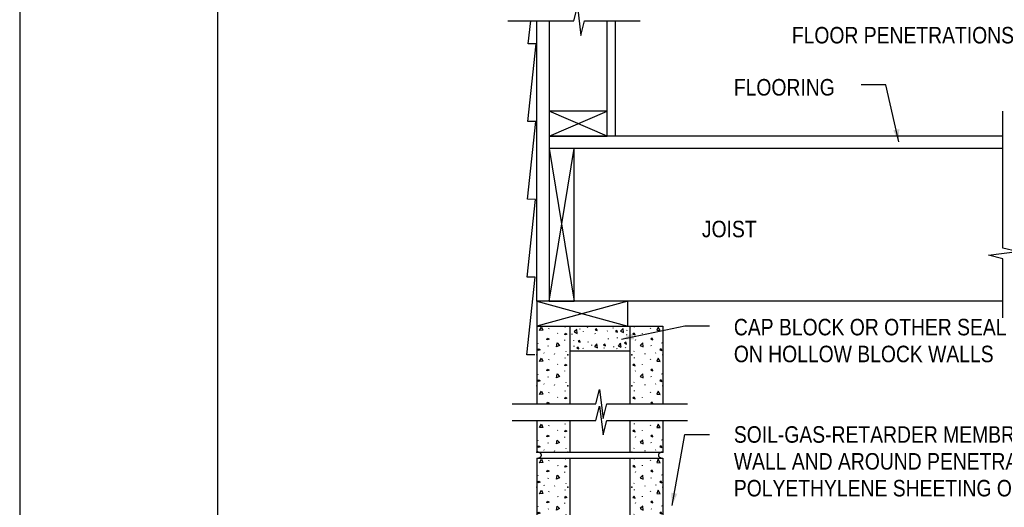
# Model space of a CAD drawing. Extents: x -4.7 to 19.3, y -5.1 to 12.9.
# Tile 2 of 5: x -4.7 to 2.8, y -0.9 to 2.8. Entities that reach past the tile are written whole.
import ezdxf
from ezdxf.enums import TextEntityAlignment as Align

# ---------------------------------------------------------------- set-up
doc = ezdxf.new("R2010")
doc.units = 0
doc.layers.get('0').update_dxf_attribs({"linetype": 'CONTINUOUS'})
for name, color, linetype in [('29', 7, 'CONTINUOUS'), ('32', 7, 'CONTINUOUS'), ('35', 7, 'CONTINUOUS')]:
    doc.layers.add(name, color=color, linetype=linetype)

# ---------------------------------------------------------------- blocks, each defined once
blk = doc.blocks.new('8CMU')
at = {"layer": '32', "linetype": 'CONTINUOUS'}
for p, q in [((0, 0.666667), (0, 0.03125)), ((0, 0.666667), (0.635415, 0.666667)), ((0.060199, 0.653298), (0.06159, 0.656419)), ((0.14241, 0.661276), (0.143801, 0.664401)), ((0.166667, 0.666667), (0.166667, 0.03125)), ((0.468749, 0.666667), (0.468749, 0.03125)), ((0.493007, 0.661276), (0.491616, 0.664401)), ((0.575216, 0.653298), (0.573826, 0.656419)), ((0.635415, 0.666667), (0.635415, 0.03125)), ((0.103563, 0.631099), (0.104949, 0.629017)), ((0.138629, 0.597822), (0.138977, 0.594701)), ((0.496788, 0.597822), (0.496439, 0.594701)), ((0.531853, 0.631099), (0.530466, 0.629017)), ((0.004007, 0.579411), (0.005395, 0.582536)), ((0.05673, 0.565189), (0.058121, 0.568314)), ((0.578685, 0.565189), (0.577294, 0.568314)), ((0.631408, 0.579411), (0.630022, 0.582536)), ((0.035516, 0.531743), (0.036902, 0.529661)), ((0.060199, 0.497048), (0.06159, 0.500169)), ((0.088297, 0.524954), (0.089688, 0.528076)), ((0.14241, 0.505025), (0.143801, 0.50815)), ((0.145039, 0.540572), (0.14643, 0.53849)), ((0.490376, 0.540572), (0.488986, 0.53849)), ((0.493007, 0.505025), (0.491616, 0.50815)), ((0.547118, 0.524954), (0.545728, 0.528076)), ((0.575216, 0.497048), (0.573826, 0.500169)), ((0.5999, 0.531743), (0.598513, 0.529661)), ((0.103563, 0.474849), (0.104949, 0.472767)), ((0.531853, 0.474849), (0.530466, 0.472767)), ((0.004007, 0.423161), (0.005395, 0.426286)), ((0.05673, 0.408939), (0.058121, 0.412064)), ((0.138629, 0.441572), (0.138977, 0.438451)), ((0.496788, 0.441572), (0.496439, 0.438451)), ((0.578685, 0.408939), (0.577294, 0.412064)), ((0.631408, 0.423161), (0.630022, 0.426286)), ((0.035516, 0.375495), (0.036902, 0.373411)), ((0.088297, 0.368706), (0.089688, 0.371827)), ((0.145039, 0.384322), (0.14643, 0.38224)), ((0.490376, 0.384322), (0.488986, 0.38224)), ((0.547118, 0.368706), (0.545728, 0.371827)), ((0.5999, 0.375495), (0.598513, 0.373411)), ((0.060199, 0.330383), (0.06159, 0.333504)), ((0.103563, 0.308182), (0.104949, 0.306102)), ((0.14241, 0.338359), (0.143801, 0.341484)), ((0.493007, 0.338359), (0.491616, 0.341484)), ((0.531853, 0.308182), (0.530466, 0.306102)), ((0.575216, 0.330383), (0.573826, 0.333504)), ((0.004007, 0.256495), (0.005395, 0.25962)), ((0.138629, 0.274906), (0.138977, 0.271785)), ((0.496788, 0.274906), (0.496439, 0.271785)), ((0.631408, 0.256495), (0.630022, 0.25962)), ((0.035516, 0.208828), (0.036902, 0.206745)), ((0.05673, 0.242273), (0.058121, 0.245398)), ((0.088297, 0.202039), (0.089688, 0.20516)), ((0.145039, 0.217656), (0.14643, 0.215573)), ((0.490376, 0.217656), (0.488986, 0.215573)), ((0.547118, 0.202039), (0.545728, 0.20516)), ((0.578685, 0.242273), (0.577294, 0.245398)), ((0.5999, 0.208828), (0.598513, 0.206745)), ((0.060199, 0.163716), (0.06159, 0.166837)), ((0.14241, 0.171693), (0.143801, 0.174818)), ((0.493007, 0.171693), (0.491616, 0.174818)), ((0.575216, 0.163716), (0.573826, 0.166837)), ((0.103563, 0.141516), (0.104949, 0.139435)), ((0.138629, 0.108238), (0.138977, 0.105118)), ((0.496788, 0.108238), (0.496439, 0.105118)), ((0.531853, 0.141516), (0.530466, 0.139435)), ((0.004007, 0.089828), (0.005395, 0.092953)), ((0.05673, 0.075605), (0.058121, 0.07873)), ((0.145039, 0.050988), (0.14643, 0.048906)), ((0.490376, 0.050988), (0.488986, 0.048906)), ((0.578685, 0.075605), (0.577294, 0.07873)), ((0.631408, 0.089828), (0.630022, 0.092953)), ((0, 0.036257), (0.007512, 0.03125)), ((0, 0.03125), (0.635415, 0.03125)), ((0.035516, 0.04216), (0.036902, 0.040078)), ((0.088297, 0.035371), (0.089688, 0.038493)), ((0.547118, 0.035371), (0.545728, 0.038493)), ((0.5999, 0.04216), (0.598513, 0.040078))]:
    blk.add_line(p, q, dxfattribs=at)
for points in [[(0.013371, 0.643935), (0.022738, 0.661622), (0.030022, 0.645323), (0.013719, 0.643935)], [(0.622044, 0.643935), (0.612678, 0.661622), (0.605392, 0.645323), (0.621697, 0.643935)], [(0.049863, 0.597283), (0.054022, 0.605954), (0.06096, 0.600751), (0.049863, 0.597283)], [(0.139984, 0.622079), (0.144145, 0.630751), (0.151082, 0.625548), (0.139984, 0.622079)], [(0.495431, 0.622079), (0.491272, 0.630751), (0.484335, 0.625548), (0.495431, 0.622079)], [(0.585553, 0.597283), (0.581392, 0.605954), (0.574454, 0.600751), (0.585553, 0.597283)], [(0.004699, 0.54299), (0.008863, 0.551661), (0.015801, 0.546458), (0.004699, 0.54299)], [(0.098934, 0.561603), (0.101684, 0.581427), (0.114105, 0.568599), (0.099257, 0.56172)], [(0.536482, 0.561603), (0.533732, 0.581427), (0.52131, 0.568599), (0.536158, 0.56172)], [(0.630716, 0.54299), (0.626553, 0.551661), (0.619616, 0.546458), (0.630716, 0.54299)], [(0.013371, 0.487685), (0.022738, 0.505372), (0.030022, 0.489072), (0.013719, 0.487685)], [(0.622044, 0.487685), (0.612678, 0.505372), (0.605392, 0.489072), (0.621697, 0.487685)], [(0.049863, 0.441033), (0.054022, 0.449704), (0.06096, 0.444501), (0.049863, 0.441033)], [(0.139984, 0.465829), (0.144145, 0.474501), (0.151082, 0.469298), (0.139984, 0.465829)], [(0.495431, 0.465829), (0.491272, 0.474501), (0.484335, 0.469298), (0.495431, 0.465829)], [(0.585553, 0.441033), (0.581392, 0.449704), (0.574454, 0.444501), (0.585553, 0.441033)], [(0.098934, 0.405353), (0.101684, 0.425177), (0.114105, 0.412349), (0.099257, 0.40547)], [(0.536482, 0.405353), (0.533732, 0.425177), (0.52131, 0.412349), (0.536158, 0.40547)], [(0.004699, 0.38674), (0.008863, 0.395411), (0.015801, 0.390208), (0.004699, 0.38674)], [(0.630716, 0.38674), (0.626553, 0.395411), (0.619616, 0.390208), (0.630716, 0.38674)], [(0.013371, 0.32102), (0.022738, 0.338707), (0.030022, 0.322406), (0.013719, 0.32102)], [(0.139984, 0.299164), (0.144145, 0.307836), (0.151082, 0.302633), (0.139984, 0.299164)], [(0.495431, 0.299164), (0.491272, 0.307836), (0.484335, 0.302633), (0.495431, 0.299164)], [(0.622044, 0.32102), (0.612678, 0.338707), (0.605392, 0.322406), (0.621697, 0.32102)], [(0.049863, 0.274367), (0.054022, 0.283039), (0.06096, 0.277836), (0.049863, 0.274367)], [(0.098934, 0.238688), (0.101684, 0.25851), (0.114105, 0.245682), (0.099257, 0.238805)], [(0.536482, 0.238688), (0.533732, 0.25851), (0.52131, 0.245682), (0.536158, 0.238805)], [(0.585553, 0.274367), (0.581392, 0.283039), (0.574454, 0.277836), (0.585553, 0.274367)], [(0.004699, 0.220073), (0.008863, 0.228745), (0.015801, 0.223542), (0.004699, 0.220073)], [(0.630716, 0.220073), (0.626553, 0.228745), (0.619616, 0.223542), (0.630716, 0.220073)], [(0.013371, 0.154353), (0.022738, 0.17204), (0.030022, 0.15574), (0.013719, 0.154353)], [(0.622044, 0.154353), (0.612678, 0.17204), (0.605392, 0.15574), (0.621697, 0.154353)], [(0.049863, 0.107699), (0.054022, 0.116371), (0.06096, 0.111168), (0.049863, 0.107699)], [(0.139984, 0.132497), (0.144145, 0.141169), (0.151082, 0.135966), (0.139984, 0.132497)], [(0.495431, 0.132497), (0.491272, 0.141169), (0.484335, 0.135966), (0.495431, 0.132497)], [(0.585553, 0.107699), (0.581392, 0.116371), (0.574454, 0.111168), (0.585553, 0.107699)], [(0.004699, 0.053406), (0.008863, 0.062078), (0.015801, 0.056875), (0.004699, 0.053406)], [(0.098934, 0.07202), (0.101684, 0.091844), (0.114105, 0.079016), (0.099257, 0.072137)], [(0.536482, 0.07202), (0.533732, 0.091844), (0.52131, 0.079016), (0.536158, 0.072137)], [(0.630716, 0.053406), (0.626553, 0.062078), (0.619616, 0.056875), (0.630716, 0.053406)]]:
    blk.add_lwpolyline(points, dxfattribs=at)
for points in [[(0, 0, 0.023214), (0.003223, 0.000233, 0.02419), (0.006409, 0.000769, 0.024773), (0.009382, 0.001574, 0.027459), (0.012254, 0.002684, 0.02867), (0.014761, 0.003991, 0.033429), (0.017085, 0.005596, 0.035406), (0.01895, 0.007306, 0.042063), (0.020528, 0.009281, 0.044525), (0.021621, 0.011285, 0.050398), (0.022318, 0.013455, 0.051721), (0.022542, 0.015625, 0.051721), (0.022318, 0.017796, 0.050398), (0.021621, 0.019966, 0.044525), (0.020528, 0.02197, 0.042063), (0.01895, 0.023944, 0.035406), (0.017085, 0.025655, 0.033429), (0.014761, 0.02726, 0.02867), (0.012254, 0.028567, 0.027459), (0.009382, 0.029677, 0.024773), (0.006409, 0.030481, 0.02419), (0.003223, 0.031018, 0.023214), (0, 0.03125)], [(0.635416, 0.03125, 0.023214), (0.632193, 0.031018, 0.02419), (0.629006, 0.030481, 0.024773), (0.626033, 0.029677, 0.027459), (0.623161, 0.028567, 0.02867), (0.620655, 0.02726, 0.033429), (0.618331, 0.025655, 0.035406), (0.616466, 0.023944, 0.042063), (0.614888, 0.02197, 0.044525), (0.613795, 0.019966, 0.050398), (0.613097, 0.017796, 0.051721), (0.612874, 0.015625, 0.051721), (0.613097, 0.013455, 0.050398), (0.613795, 0.011285, 0.044525), (0.614888, 0.009281, 0.042063), (0.616466, 0.007306, 0.035406), (0.618331, 0.005596, 0.033429), (0.620655, 0.003991, 0.02867), (0.623161, 0.002684, 0.027459), (0.626033, 0.001574, 0.024773), (0.629006, 0.000769, 0.02419), (0.632193, 0.000233, 0.023214), (0.635416, 0)]]:
    blk.add_lwpolyline(points, format="xyb", dxfattribs=at)
for p in [(0, 0.520833), (0.15625, 0.520833), (0.479165, 0.520833), (0.635415, 0.520833), (0, 0.364583), (0.15625, 0.364583), (0.479165, 0.364583), (0.635415, 0.364583), (0, 0.197917), (0.15625, 0.197917), (0.479165, 0.197917), (0.635415, 0.197917), (0, 0.03125), (0.15625, 0.03125), (0.479165, 0.03125), (0.635415, 0.03125)]:
    blk.add_point(p, dxfattribs=at)

msp = doc.modelspace()

# ---------------------------------------------------------------- linework, layer by layer
at = {"layer": '29', "linetype": 'CONTINUOUS'}
for p, q in [((-0.78769, 0.648858), (-0.78769, 2.77047)), ((-0.69394, 2.77047), (-0.69394, 0.648858)), ((-0.25644, 1.898858), (-0.25644, 2.77047)), ((-0.19394, 1.898858), (-0.19394, 2.77047)), ((-0.69394, 1.898858), (-0.25644, 2.086358)), ((-0.25644, 1.898858), (-0.69394, 2.086358)), ((2.740229, 1.898858), (-0.69394, 1.898858)), ((-0.69394, 0.648858), (-0.50644, 1.805108)), ((-0.69394, 1.805108), (-0.50644, 0.648858)), ((2.740229, 1.805108), (-0.69394, 1.805108)), ((-0.78769, 0.648858), (-0.10019, 0.461358)), ((-0.10019, 0.648858), (-0.78769, 0.461358)), ((-0.78769, 0.648858), (-0.10019, 0.461358)), ((-0.10019, 0.648858), (-0.78769, 0.461358)), ((2.740229, 0.648858), (-0.69394, 0.648858))]:
    msp.add_line(p, q, dxfattribs=at)
for points in [[(-1.009118, 2.77047), (-0.50901, 2.77047), (-0.481667, 2.879845), (-0.454323, 2.661095), (-0.426979, 2.77047), (-0.00644, 2.77047)], [(-0.803805, 0.243047), (-0.863204, 0.243376), (-0.801247, 0.831634), (-0.860648, 0.831965), (-0.798689, 1.42022), (-0.858089, 1.420551), (-0.796133, 2.008809), (-0.855534, 2.009141), (-0.793576, 2.597397), (-0.852978, 2.597727), (-0.834783, 2.77047)], [(2.740229, 0.523858), (2.740229, 0.970062), (2.630854, 0.997406), (2.849604, 1.02475), (2.740229, 1.052094), (2.740229, 2.086358)], [(-0.97519, -0.128264), (-0.340661, -0.128264), (-0.313318, -0.018889), (-0.285974, -0.237639), (-0.25863, -0.128264), (0.352932, -0.128264)], [(-0.97519, -0.253264), (-0.340661, -0.253264), (-0.313318, -0.143889), (-0.285974, -0.362639), (-0.25863, -0.253264), (0.352932, -0.253264)]]:
    msp.add_lwpolyline(points, dxfattribs=at)
for points in [[(-0.69394, 1.898858), (-0.25644, 1.898858), (-0.25644, 2.086358), (-0.69394, 2.086358)], [(-0.69394, 0.648858), (-0.50644, 0.648858), (-0.50644, 1.805108), (-0.69394, 1.805108)], [(-0.78769, 0.461358), (-0.10019, 0.461358), (-0.10019, 0.648858), (-0.78769, 0.648858)], [(-0.78769, 0.461358), (-0.10019, 0.461358), (-0.10019, 0.648858), (-0.78769, 0.648858)]]:
    msp.add_lwpolyline(points, close=True, dxfattribs=at)
at = {"layer": '32', "color": 1, "linetype": 'CONTINUOUS'}
for p, q in [((1.85487, 2.286139), (1.66737, 2.286139)), ((1.953372, 1.855473), (1.85487, 2.286139)), ((-0.147919, 0.36353), (0.332609, 0.463465)), ((0.332609, 0.463465), (0.520109, 0.463465)), ((0.235089, -0.895741), (0.332609, -0.357798)), ((0.332609, -0.357798), (0.520109, -0.357798))]:
    msp.add_line(p, q, dxfattribs=at)
at = {"layer": '32', "linetype": 'CONTINUOUS'}
for p, q in [((-0.78769, 0.461358), (0.165432, 0.461358)), ((-0.78769, 0.461358), (-0.78769, -0.128264)), ((-0.574076, 0.45327), (-0.57199, 0.457957)), ((-0.53769, 0.461358), (-0.53769, -0.128264)), ((-0.403172, 0.448746), (-0.405258, 0.453428)), ((-0.20824, 0.443868), (-0.210326, 0.448551)), ((-0.084568, 0.461358), (-0.084568, -0.128264)), ((-0.048182, 0.45327), (-0.050268, 0.457957)), ((0.165432, 0.461358), (0.165432, -0.128264)), ((-0.697392, 0.441305), (-0.695306, 0.445986)), ((-0.632346, 0.408007), (-0.630267, 0.404883)), ((-0.52013, 0.397539), (-0.522216, 0.40222)), ((-0.464048, 0.441), (-0.46457, 0.436319)), ((-0.437245, 0.42393), (-0.437767, 0.419249)), ((-0.344693, 0.399977), (-0.346779, 0.404658)), ((-0.2545, 0.426368), (-0.255021, 0.421688)), ((-0.176564, 0.370715), (-0.17865, 0.375397)), ((-0.108299, 0.431246), (-0.108822, 0.426564)), ((-0.105901, 0.392663), (-0.107987, 0.397344)), ((0.010089, 0.408007), (0.008008, 0.404883)), ((0.075133, 0.441305), (0.073047, 0.445986)), ((-0.78168, 0.330475), (-0.779599, 0.335163)), ((-0.702595, 0.309141), (-0.700509, 0.313828)), ((-0.579747, 0.35809), (-0.579227, 0.353408)), ((-0.510345, 0.355652), (-0.510867, 0.35097)), ((-0.507908, 0.311759), (-0.50843, 0.307078)), ((-0.400697, 0.341022), (-0.401219, 0.33634)), ((-0.373893, 0.319074), (-0.374415, 0.314392)), ((-0.247189, 0.367844), (-0.247711, 0.363163)), ((-0.208203, 0.306883), (-0.208724, 0.302202)), ((-0.118047, 0.299566), (-0.118568, 0.294884)), ((-0.04251, 0.35809), (-0.043033, 0.353408)), ((0.080336, 0.309141), (0.07825, 0.313828)), ((0.159421, 0.330475), (0.157341, 0.335163)), ((-0.734417, 0.258973), (-0.732337, 0.25585)), ((-0.655245, 0.248789), (-0.653159, 0.25347)), ((-0.570133, 0.272215), (-0.568047, 0.269092)), ((-0.53769, 0.273858), (-0.084568, 0.273858)), ((-0.434846, 0.290243), (-0.436932, 0.294926)), ((-0.276466, 0.292684), (-0.278552, 0.297366)), ((-0.181438, 0.287806), (-0.183523, 0.292488)), ((-0.052126, 0.272215), (-0.054212, 0.269092)), ((0.032987, 0.248789), (0.030901, 0.25347)), ((0.112159, 0.258973), (0.110078, 0.25585)), ((-0.697392, 0.20693), (-0.695306, 0.211611)), ((-0.632346, 0.173632), (-0.630267, 0.170508)), ((-0.574076, 0.218895), (-0.57199, 0.223582)), ((-0.048182, 0.218895), (-0.050268, 0.223582)), ((0.010089, 0.173632), (0.008008, 0.170508)), ((0.075133, 0.20693), (0.073047, 0.211611)), ((-0.78168, 0.0961), (-0.779599, 0.100788)), ((-0.702595, 0.074766), (-0.700509, 0.079453)), ((-0.579747, 0.123715), (-0.579227, 0.119033)), ((-0.04251, 0.123715), (-0.043033, 0.119033)), ((0.080336, 0.074766), (0.07825, 0.079453)), ((0.159421, 0.0961), (0.157341, 0.100788)), ((-0.734417, 0.0246), (-0.732337, 0.021477)), ((-0.655245, 0.014415), (-0.653159, 0.019098)), ((-0.570133, 0.03784), (-0.568047, 0.034719)), ((-0.052126, 0.03784), (-0.054212, 0.034719)), ((0.032987, 0.014415), (0.030901, 0.019098)), ((0.112159, 0.0246), (0.110078, 0.021477)), ((-0.697392, -0.043069), (-0.695306, -0.038387)), ((-0.574076, -0.031103), (-0.57199, -0.026415)), ((-0.048182, -0.031103), (-0.050268, -0.026415)), ((0.075133, -0.043069), (0.073047, -0.038387)), ((-0.632346, -0.076367), (-0.630267, -0.079491)), ((0.010089, -0.076367), (0.008008, -0.079491)), ((-0.78769, -0.253264), (-0.78769, -0.491766)), ((-0.697392, -0.293069), (-0.695306, -0.288387)), ((-0.574076, -0.281103), (-0.57199, -0.276415)), ((-0.53769, -0.253264), (-0.53769, -0.491766)), ((-0.084568, -0.253264), (-0.084568, -0.491766)), ((-0.048182, -0.281103), (-0.050268, -0.276415)), ((0.075133, -0.293069), (0.073047, -0.288387)), ((0.165432, -0.253264), (0.165432, -0.491766)), ((-0.632346, -0.326367), (-0.630267, -0.329491)), ((0.010089, -0.326367), (0.008008, -0.329491)), ((-0.78168, -0.403898), (-0.779599, -0.399211)), ((-0.702595, -0.425233), (-0.700509, -0.420546)), ((-0.579747, -0.376283), (-0.579227, -0.380965)), ((-0.04251, -0.376283), (-0.043033, -0.380965)), ((0.080336, -0.425233), (0.07825, -0.420546)), ((0.159421, -0.403898), (0.157341, -0.399211)), ((-0.78769, -0.484257), (-0.776423, -0.491766)), ((-0.78769, -0.491766), (0.165432, -0.491766)), ((-0.734417, -0.4754), (-0.732337, -0.478523)), ((-0.655245, -0.485585), (-0.653159, -0.480902)), ((-0.570133, -0.462158), (-0.568047, -0.465281)), ((-0.052126, -0.462158), (-0.054212, -0.465281)), ((0.032987, -0.485585), (0.030901, -0.480902)), ((0.112159, -0.4754), (0.110078, -0.478523))]:
    msp.add_line(p, q, dxfattribs=at)
for points in [[(-0.767634, 0.427259), (-0.753583, 0.45379), (-0.742656, 0.42934), (-0.767112, 0.427259)], [(0.145375, 0.427259), (0.131326, 0.45379), (0.120397, 0.42934), (0.144854, 0.427259)], [(-0.577714, 0.394477), (-0.571474, 0.407484), (-0.561068, 0.39968), (-0.577714, 0.394477)], [(-0.482479, 0.40618), (-0.486604, 0.435915), (-0.505237, 0.416673), (-0.482966, 0.406355)], [(-0.3309, 0.427999), (-0.337141, 0.441007), (-0.347547, 0.433202), (-0.3309, 0.427999)], [(-0.177392, 0.415805), (-0.183633, 0.428813), (-0.194039, 0.421008), (-0.177392, 0.415805)], [(-0.131603, 0.413493), (-0.135728, 0.44323), (-0.154361, 0.423988), (-0.132089, 0.413671)], [(-0.044544, 0.394477), (-0.050784, 0.407484), (-0.06119, 0.39968), (-0.044544, 0.394477)], [(-0.712896, 0.357281), (-0.706656, 0.370289), (-0.69625, 0.362484), (-0.712896, 0.357281)], [(-0.63929, 0.303762), (-0.635165, 0.333499), (-0.616533, 0.314257), (-0.638805, 0.303938)], [(-0.469789, 0.289004), (-0.476029, 0.302012), (-0.486435, 0.294207), (-0.469789, 0.289004)], [(-0.46004, 0.340211), (-0.466281, 0.353219), (-0.476688, 0.345414), (-0.46004, 0.340211)], [(-0.32897, 0.296447), (-0.333095, 0.326184), (-0.351728, 0.306941), (-0.329456, 0.296624)], [(-0.267548, 0.310949), (-0.273789, 0.323957), (-0.284195, 0.316152), (-0.267548, 0.310949)], [(-0.151096, 0.301324), (-0.155221, 0.331061), (-0.173854, 0.311819), (-0.151583, 0.3015)], [(-0.109165, 0.325579), (-0.115406, 0.338587), (-0.125813, 0.330783), (-0.109165, 0.325579)], [(0.017031, 0.303762), (0.012906, 0.333499), (-0.005727, 0.314257), (0.016546, 0.303938)], [(0.090638, 0.357281), (0.084397, 0.370289), (0.073991, 0.362484), (0.090638, 0.357281)], [(-0.780642, 0.275842), (-0.774396, 0.28885), (-0.76399, 0.281046), (-0.780642, 0.275842)], [(0.158383, 0.275842), (0.152138, 0.28885), (0.141732, 0.281046), (0.158383, 0.275842)], [(-0.767634, 0.192884), (-0.753583, 0.219415), (-0.742656, 0.194965), (-0.767112, 0.192884)], [(-0.577714, 0.160102), (-0.571474, 0.173109), (-0.561068, 0.165305), (-0.577714, 0.160102)], [(-0.044544, 0.160102), (-0.050784, 0.173109), (-0.06119, 0.165305), (-0.044544, 0.160102)], [(0.145375, 0.192884), (0.131326, 0.219415), (0.120397, 0.194965), (0.144854, 0.192884)], [(-0.712896, 0.122906), (-0.706656, 0.135914), (-0.69625, 0.128109), (-0.712896, 0.122906)], [(-0.63929, 0.069387), (-0.635165, 0.099124), (-0.616533, 0.079882), (-0.638805, 0.069563)], [(0.017031, 0.069387), (0.012906, 0.099124), (-0.005727, 0.079882), (0.016546, 0.069563)], [(0.090638, 0.122906), (0.084397, 0.135914), (0.073991, 0.128109), (0.090638, 0.122906)], [(-0.780642, 0.041467), (-0.774396, 0.054475), (-0.76399, 0.046671), (-0.780642, 0.041467)], [(0.158383, 0.041467), (0.152138, 0.054475), (0.141732, 0.046671), (0.158383, 0.041467)], [(-0.767634, -0.057113), (-0.753583, -0.030582), (-0.742656, -0.055033), (-0.767112, -0.057113)], [(0.145375, -0.057113), (0.131326, -0.030582), (0.120397, -0.055033), (0.144854, -0.057113)], [(-0.712896, -0.127092), (-0.706656, -0.114085), (-0.69625, -0.121889), (-0.712896, -0.127092)], [(-0.577714, -0.089897), (-0.571474, -0.076889), (-0.561068, -0.084694), (-0.577714, -0.089897)], [(-0.044544, -0.089897), (-0.050784, -0.076889), (-0.06119, -0.084694), (-0.044544, -0.089897)], [(0.090638, -0.127092), (0.084397, -0.114085), (0.073991, -0.121889), (0.090638, -0.127092)], [(-0.767634, -0.307113), (-0.753583, -0.280582), (-0.742656, -0.305033), (-0.767112, -0.307113)], [(0.145375, -0.307113), (0.131326, -0.280582), (0.120397, -0.305033), (0.144854, -0.307113)], [(-0.712896, -0.377092), (-0.706656, -0.364085), (-0.69625, -0.371889), (-0.712896, -0.377092)], [(-0.577714, -0.339897), (-0.571474, -0.326889), (-0.561068, -0.334694), (-0.577714, -0.339897)], [(-0.044544, -0.339897), (-0.050784, -0.326889), (-0.06119, -0.334694), (-0.044544, -0.339897)], [(0.090638, -0.377092), (0.084397, -0.364085), (0.073991, -0.371889), (0.090638, -0.377092)], [(-0.780642, -0.458531), (-0.774396, -0.445523), (-0.76399, -0.453328), (-0.780642, -0.458531)], [(-0.63929, -0.430611), (-0.635165, -0.400875), (-0.616533, -0.420117), (-0.638805, -0.430436)], [(0.017031, -0.430611), (0.012906, -0.400875), (-0.005727, -0.420117), (0.016546, -0.430436)], [(0.158383, -0.458531), (0.152138, -0.445523), (0.141732, -0.453328), (0.158383, -0.458531)]]:
    msp.add_lwpolyline(points, dxfattribs=at)
for points in [[(-0.78769, -0.538641, 0.023214), (-0.782855, -0.538291, 0.02419), (-0.778076, -0.537487, 0.024773), (-0.773617, -0.53628, 0.027459), (-0.769308, -0.534616, 0.02867), (-0.765549, -0.532656, 0.033429), (-0.762063, -0.530248, 0.035406), (-0.759266, -0.527682, 0.042063), (-0.756899, -0.52472, 0.044525), (-0.755259, -0.521714, 0.050398), (-0.754213, -0.518459, 0.051721), (-0.753878, -0.515203, 0.051721), (-0.754213, -0.511947, 0.050398), (-0.755259, -0.508692, 0.044525), (-0.756899, -0.505686, 0.042063), (-0.759266, -0.502725, 0.035406), (-0.762063, -0.500158, 0.033429), (-0.765549, -0.497751, 0.02867), (-0.769308, -0.495791, 0.027459), (-0.773617, -0.494127, 0.024773), (-0.778076, -0.492919, 0.02419), (-0.782855, -0.492115, 0.023214), (-0.78769, -0.491766)], [(0.165432, -0.491766, 0.023214), (0.160597, -0.492115, 0.02419), (0.155818, -0.492919, 0.024773), (0.151358, -0.494127, 0.027459), (0.14705, -0.495791, 0.02867), (0.143291, -0.497751, 0.033429), (0.139805, -0.500158, 0.035406), (0.137007, -0.502725, 0.042063), (0.13464, -0.505686, 0.044525), (0.133001, -0.508692, 0.050398), (0.131955, -0.511947, 0.051721), (0.13162, -0.515203, 0.051721), (0.131955, -0.518459, 0.050398), (0.133001, -0.521714, 0.044525), (0.13464, -0.52472, 0.042063), (0.137007, -0.527682, 0.035406), (0.139805, -0.530248, 0.033429), (0.143291, -0.532656, 0.02867), (0.14705, -0.534616, 0.027459), (0.151358, -0.53628, 0.024773), (0.155818, -0.537487, 0.02419), (0.160597, -0.538291, 0.023214), (0.165432, -0.538641)]]:
    msp.add_lwpolyline(points, format="xyb", dxfattribs=at)
for p in [(-0.78769, 0.242608), (-0.553315, 0.242608), (-0.553315, 0.242608), (-0.068943, 0.242608), (-0.068943, 0.242608), (0.165432, 0.242608), (-0.78769, 0.008234), (-0.553315, 0.008234), (-0.068943, 0.008234), (0.165432, 0.008234), (-0.78769, -0.491766), (-0.553315, -0.491766), (-0.068943, -0.491766), (0.165432, -0.491766)]:
    msp.add_point(p, dxfattribs=at)
at = {"layer": '32', "color": 1, "linetype": 'CONTINUOUS'}
for points in [[(1.955318, 1.952089), (1.953372, 1.855473), (1.909622, 1.941637)], [(-0.051361, 0.359672), (-0.147919, 0.36353), (-0.060905, 0.405565)], [(0.274872, -0.807676), (0.235089, -0.895741), (0.22875, -0.799314)]]:
    msp.add_solid(points, dxfattribs=at)
at = {"layer": '35', "linetype": 'CONTINUOUS'}
msp.add_lwpolyline([(-4.704357, -5.12197), (19.295643, -5.12197), (19.295643, 12.87803), (-4.704357, 12.87803)], close=True, dxfattribs=at)
at = {"layer": '35', "linetype": 'CONTINUOUS', "const_width": 0.01}
msp.add_lwpolyline([(-3.204357, -4.37197), (18.545643, -4.37197), (18.545643, 12.12803), (-3.204357, 12.12803)], close=True, dxfattribs=at)

# ---------------------------------------------------------------- block references
at = {"xscale": 1.499997, "yscale": 1.499997}
msp.add_blockref('8CMU', (-0.78769, -1.538639), dxfattribs=at)

# ---------------------------------------------------------------- texts
at = {"layer": '32', "color": 1, "linetype": 'CONTINUOUS', "width": 0.875}
for s, p in [('FLOOR PENETRATIONS', (1.142448, 2.724858)), ('FLOORING', (0.703349, 2.330861)), ('JOIST', (0.461326, 1.258272)), ('CAP BLOCK OR OTHER SEAL', (0.703349, 0.516046)), ('ON HOLLOW BLOCK WALLS', (0.703349, 0.312921)), ('SOIL-GAS-RETARDER MEMBRANE SEALED AGAINST', (0.703349, -0.296454)), ('WALL AND AROUND PENETRATIONS (MIN. 6-MIL', (0.703349, -0.499579)), ('POLYETHYLENE SHEETING OR EQUIVALENT)', (0.703349, -0.702704))]:
    msp.add_text(s, height=0.125, dxfattribs=at).set_placement(p, align=Align.TOP_LEFT)

doc.saveas('drawing.dxf')
